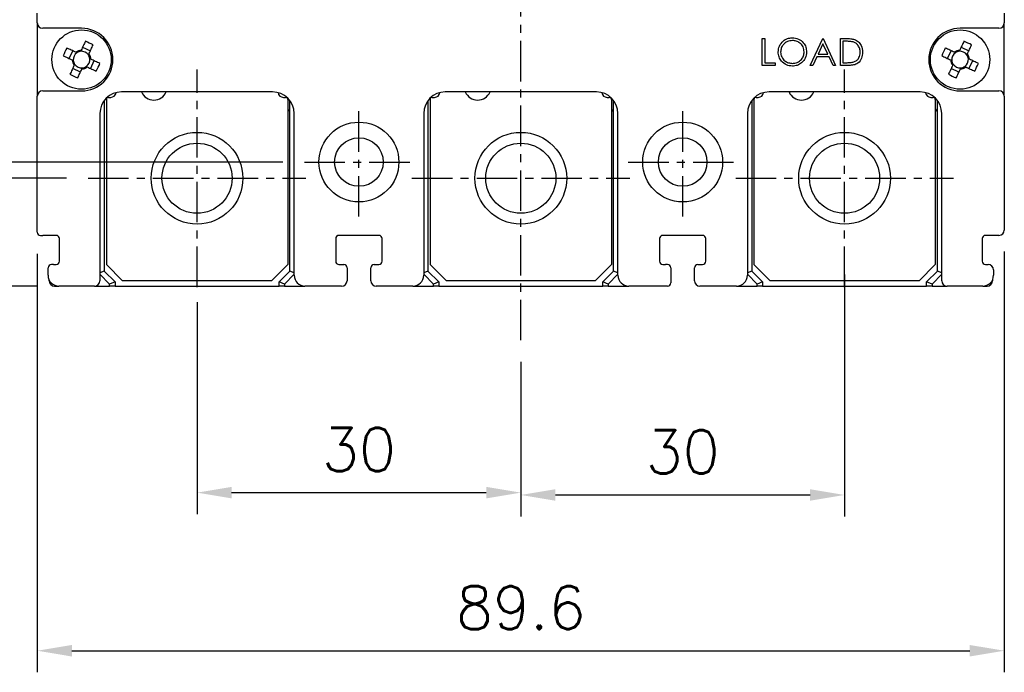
# Model space of a CAD drawing. Extents: x 2148 to 4002, y -907 to 1742.
# Tile 5 of 18: x 2720 to 2811, y 1371 to 1432. Entities that reach past the tile are written whole.
import ezdxf

# ---------------------------------------------------------------- set-up
doc = ezdxf.new("R2010")
doc.units = 0
doc.header["$LTSCALE"] = 3
doc.header["$MEASUREMENT"] = 0
doc.linetypes.add('CENTER', pattern=[2, 1.25, -0.25, 0.25, -0.25])
doc.layers.get('0').update_dxf_attribs({"linetype": 'CONTINUOUS'})
doc.layers.get('Defpoints').update_dxf_attribs({"linetype": 'CONTINUOUS'})
doc.layers.add('cen', color=1, linetype='CENTER')
doc.layers.add('di', color=3, linetype='CONTINUOUS')
doc.styles.add('KIM', font='ROMANS.shx', dxfattribs={"height": 5, "bigfont": 'GSG1.shx'})
doc.styles.get("Standard").update_dxf_attribs({"font": 'romans.shx', "height": 4, "bigfont": 'ghs.shx'})
doc.dimstyles.new('STANDARD$0', dxfattribs={"dimtxt": 5, "dimasz": 5, "dimexe": 1, "dimexo": 2, "dimgap": 2, "dimtad": 1, "dimdec": 4, "dimzin": 12, "dimdsep": 46, "dimtxsty": 'KIM', "dimcen": -1, "dimdle": 0.1, "dimadec": 0, "dimazin": 0, "dimtfac": 1, "dimtdec": 4, "dimtmove": 0, "dimatfit": 3, "dimfxl": 0, "dimtolj": 1, "dimtzin": 0, "dimarcsym": 0})

# ---------------------------------------------------------------- blocks, each defined once
blk = doc.blocks.new('M3')
at = {"color": 4}
for p, q in [((1259.588, 222.636), (1260.305, 222.302)), ((1258.335, 221.584), (1258.669, 222.302)), ((1259.055, 222.122), (1258.955, 222.169)), ((1259.454, 222.351), (1259.408, 222.251)), ((1260.126, 221.916), (1260.172, 222.016)), ((1258.62, 221.451), (1258.72, 221.405)), ((1258.848, 221.051), (1258.802, 220.952)), ((1259.919, 220.845), (1260.019, 220.799)), ((1260.354, 221.517), (1260.254, 221.563)), ((1260.64, 221.383), (1260.305, 220.666)), ((1259.387, 220.331), (1258.669, 220.666)), ((1259.52, 220.617), (1259.566, 220.717))]:
    blk.add_line(p, q, dxfattribs=at)
at = {"color": 4, "flags": 128}
for points in [[(1259.843, 223.184), (1259.795, 223.081), (1259.747, 222.977), (1259.698, 222.874), (1259.65, 222.77), (1259.601, 222.665), (1259.552, 222.561), (1259.503, 222.456), (1259.454, 222.351)], [(1260.172, 222.016), (1260.221, 222.121), (1260.27, 222.226), (1260.319, 222.331), (1260.367, 222.435), (1260.416, 222.539), (1260.464, 222.643), (1260.513, 222.746), (1260.561, 222.849)], [(1257.787, 221.839), (1257.89, 221.791), (1257.993, 221.743), (1258.097, 221.695), (1258.201, 221.646), (1258.306, 221.598), (1258.41, 221.549), (1258.515, 221.5), (1258.62, 221.451)], [(1258.955, 222.169), (1258.85, 222.218), (1258.745, 222.267), (1258.64, 222.316), (1258.536, 222.364), (1258.432, 222.413), (1258.328, 222.461), (1258.225, 222.509), (1258.122, 222.557)], [(1258.802, 220.952), (1258.753, 220.847), (1258.704, 220.742), (1258.655, 220.637), (1258.607, 220.533), (1258.558, 220.429), (1258.51, 220.325), (1258.462, 220.222), (1258.414, 220.119)], [(1260.019, 220.799), (1260.124, 220.75), (1260.229, 220.701), (1260.334, 220.652), (1260.438, 220.603), (1260.542, 220.555), (1260.646, 220.507), (1260.749, 220.458), (1260.852, 220.41)], [(1261.187, 221.128), (1261.084, 221.176), (1260.981, 221.224), (1260.877, 221.273), (1260.773, 221.321), (1260.669, 221.37), (1260.564, 221.419), (1260.459, 221.468), (1260.354, 221.517)], [(1259.131, 219.784), (1259.179, 219.887), (1259.228, 219.99), (1259.276, 220.094), (1259.324, 220.198), (1259.373, 220.302), (1259.422, 220.407), (1259.471, 220.512), (1259.52, 220.617)]]:
    blk.add_lwpolyline(points, dxfattribs=at)
at = {"color": 4}
blk.add_circle((1259.487, 221.484), 2.75, dxfattribs=at)
for centre, radius, start, end in [((1253.735, 209.148), 15.307, 63.51887, 66.48383), ((1271.823, 215.732), 15.307, 153.51887, 156.48383), ((1259.487, 221.484), 0.771, 124.10533, 185.89747), ((1259.487, 221.484), 0.867, 92.16434, 127.83847), ((1259.487, 221.484), 0.771, 95.89747, 124.10533), ((1259.487, 221.484), 0.771, 34.10533, 95.89747), ((1259.487, 221.484), 0.771, 5.89747, 34.10533), ((1259.487, 221.484), 0.867, 2.16434, 37.83847), ((1259.487, 221.484), 0.867, 182.16434, 217.83847), ((1259.487, 221.484), 0.771, 185.89747, 214.10533), ((1259.487, 221.484), 0.771, 214.10533, 275.89747), ((1259.487, 221.484), 0.867, 272.16434, 307.83847), ((1259.487, 221.484), 0.771, 275.89747, 304.10533), ((1259.487, 221.484), 0.771, 304.10533, 5.89747), ((1247.152, 227.236), 15.307, 333.51887, 336.48383), ((1265.239, 233.82), 15.307, 243.519, 246.48383)]:
    blk.add_arc(centre, radius, start, end, dxfattribs=at)
blk = doc.blocks.new('*D161')
at = {"layer": 'Defpoints', "color": 0}
for p in [(2736.118, 1407.625), (2766.118, 1402.107), (2766.118, 1387.977)]:
    blk.add_point(p, dxfattribs=at)
at = {"layer": 'di'}
for p, q in [((2736.118, 1405.625), (2736.118, 1385.977)), ((2766.118, 1400.107), (2766.118, 1385.977)), ((2739.318, 1387.977), (2762.918, 1387.977))]:
    blk.add_line(p, q, dxfattribs=at)
for points in [[(2739.318, 1388.51), (2739.318, 1387.443), (2736.118, 1387.977)], [(2762.918, 1388.51), (2762.918, 1387.443), (2766.118, 1387.977)]]:
    blk.add_solid(points, dxfattribs=at)
at = {"layer": 'di', "insert": (2751.118, 1391.977), "char_height": 4, "attachment_point": 5}
blk.add_mtext('\\A1;30', dxfattribs=at)
blk = doc.blocks.new('*D162')
at = {"layer": 'Defpoints', "color": 0}
for p in [(2796.118, 1410.202), (2766.118, 1402.107), (2796.118, 1387.761)]:
    blk.add_point(p, dxfattribs=at)
at = {"layer": 'di'}
for p, q in [((2796.118, 1408.202), (2796.118, 1385.761)), ((2766.118, 1400.107), (2766.118, 1385.761)), ((2769.318, 1387.761), (2792.918, 1387.761))]:
    blk.add_line(p, q, dxfattribs=at)
for points in [[(2769.318, 1388.294), (2769.318, 1387.227), (2766.118, 1387.761)], [(2792.918, 1388.294), (2792.918, 1387.227), (2796.118, 1387.761)]]:
    blk.add_solid(points, dxfattribs=at)
at = {"layer": 'di', "insert": (2781.118, 1391.761), "char_height": 4, "attachment_point": 5}
blk.add_mtext('\\A1;30', dxfattribs=at)
blk = doc.blocks.new('*D173')
at = {"layer": 'Defpoints', "color": 0}
for p in [(2810.918, 1412.325), (2721.318, 1412.125), (2810.918, 1373.319)]:
    blk.add_point(p, dxfattribs=at)
at = {"layer": 'di'}
for p, q in [((2721.318, 1410.125), (2721.318, 1371.319)), ((2810.918, 1410.325), (2810.918, 1371.319)), ((2724.518, 1373.319), (2807.718, 1373.319))]:
    blk.add_line(p, q, dxfattribs=at)
for points in [[(2724.518, 1373.852), (2724.518, 1372.785), (2721.318, 1373.319)], [(2807.718, 1373.852), (2807.718, 1372.785), (2810.918, 1373.319)]]:
    blk.add_solid(points, dxfattribs=at)
at = {"layer": 'di', "insert": (2766.118, 1377.319), "char_height": 4, "attachment_point": 5}
blk.add_mtext('\\A1;89.6', dxfattribs=at)
blk = doc.blocks.new('*D182')
at = {"layer": 'Defpoints', "color": 0}
for p in [(2668.119, 1562.125), (2723.318, 1562.125), (2723.318, 1407.125)]:
    blk.add_point(p, dxfattribs=at)
at = {"layer": 'di'}
for p, q in [((2721.318, 1562.125), (2666.119, 1562.125)), ((2668.119, 1410.325), (2668.119, 1558.925)), ((2721.318, 1407.125), (2666.119, 1407.125))]:
    blk.add_line(p, q, dxfattribs=at)
for points in [[(2667.585, 1558.925), (2668.652, 1558.925), (2668.119, 1562.125)], [(2667.585, 1410.325), (2668.652, 1410.325), (2668.119, 1407.125)]]:
    blk.add_solid(points, dxfattribs=at)
at = {"layer": 'di', "insert": (2664.119, 1484.625), "char_height": 4, "attachment_point": 5, "rotation": 90}
blk.add_mtext('\\A1;155', dxfattribs=at)
blk = doc.blocks.new('*D184')
at = {"layer": 'Defpoints', "color": 0}
for p in [(2726.029, 1552.125), (2676.119, 1417.125), (2726.029, 1417.125)]:
    blk.add_point(p, dxfattribs=at)
at = {"layer": 'di'}
for p, q in [((2724.029, 1552.125), (2674.119, 1552.125)), ((2676.119, 1548.925), (2676.119, 1420.325)), ((2724.029, 1417.125), (2674.119, 1417.125))]:
    blk.add_line(p, q, dxfattribs=at)
for points in [[(2675.585, 1548.925), (2676.652, 1548.925), (2676.119, 1552.125)], [(2675.585, 1420.325), (2676.652, 1420.325), (2676.119, 1417.125)]]:
    blk.add_solid(points, dxfattribs=at)
at = {"layer": 'di', "insert": (2672.119, 1484.625), "char_height": 4, "attachment_point": 5, "rotation": 90}
blk.add_mtext('\\A1;135', dxfattribs=at)
blk = doc.blocks.new('*D185')
at = {"layer": 'Defpoints', "color": 0}
for p in [(2746.073, 1550.625), (2684.119, 1418.625), (2746.073, 1418.625)]:
    blk.add_point(p, dxfattribs=at)
at = {"layer": 'di'}
for p, q in [((2744.073, 1550.625), (2682.119, 1550.625)), ((2684.119, 1547.425), (2684.119, 1421.825)), ((2744.073, 1418.625), (2682.119, 1418.625))]:
    blk.add_line(p, q, dxfattribs=at)
for points in [[(2683.585, 1547.425), (2684.652, 1547.425), (2684.119, 1550.625)], [(2683.585, 1421.825), (2684.652, 1421.825), (2684.119, 1418.625)]]:
    blk.add_solid(points, dxfattribs=at)
at = {"layer": 'di', "insert": (2680.119, 1484.625), "char_height": 4, "attachment_point": 5, "rotation": 90}
blk.add_mtext('\\A1;132', dxfattribs=at)

msp = doc.modelspace()

# ---------------------------------------------------------------- linework, layer by layer
for p, q in [((2721.318, 1431.525), (2721.318, 1432.425)), ((2810.918, 1432.425), (2810.918, 1431.525)), ((2721.318, 1431.525), (2721.318, 1424.725)), ((2810.918, 1424.725), (2810.918, 1431.525)), ((2725.418, 1431.025), (2721.818, 1431.025)), ((2810.418, 1431.025), (2806.818, 1431.025)), ((2788.494, 1430.083), (2788.718, 1430.083)), ((2788.494, 1427.583), (2788.494, 1430.083)), ((2788.718, 1430.083), (2788.718, 1427.839)), ((2792.917, 1427.583), (2794.103, 1430.083)), ((2794.116, 1429.596), (2793.663, 1428.641)), ((2794.103, 1430.083), (2794.135, 1430.083)), ((2794.557, 1428.641), (2794.116, 1429.596)), ((2794.135, 1430.083), (2795.288, 1427.583)), ((2795.737, 1427.583), (2795.737, 1430.083)), ((2795.737, 1430.083), (2796.242, 1430.083)), ((2796.137, 1429.827), (2795.962, 1429.827)), ((2795.962, 1429.827), (2795.962, 1427.839)), ((2788.718, 1427.839), (2789.679, 1427.839)), ((2789.679, 1427.839), (2789.679, 1427.583)), ((2793.542, 1428.384), (2793.162, 1427.583)), ((2794.675, 1428.384), (2793.542, 1428.384)), ((2793.663, 1428.641), (2794.557, 1428.641)), ((2795.045, 1427.583), (2794.675, 1428.384)), ((2795.962, 1427.839), (2796.249, 1427.839)), ((2789.679, 1427.583), (2788.494, 1427.583)), ((2793.162, 1427.583), (2792.917, 1427.583)), ((2795.288, 1427.583), (2795.045, 1427.583)), ((2796.512, 1427.583), (2795.737, 1427.583)), ((2721.818, 1425.225), (2725.418, 1425.225)), ((2743.118, 1425.125), (2729.118, 1425.125)), ((2773.118, 1425.125), (2759.118, 1425.125)), ((2803.118, 1425.125), (2789.118, 1425.125)), ((2806.818, 1425.225), (2810.418, 1425.225)), ((2721.318, 1412.125), (2721.318, 1424.725)), ((2727.518, 1424.325), (2727.518, 1408.525)), ((2727.718, 1424.425), (2727.718, 1409.125)), ((2727.918, 1424.625), (2728.118, 1424.625)), ((2744.118, 1424.625), (2744.318, 1424.625)), ((2744.518, 1424.425), (2744.518, 1409.125)), ((2744.718, 1408.525), (2744.718, 1424.325)), ((2757.518, 1424.325), (2757.518, 1408.525)), ((2757.718, 1424.425), (2757.718, 1409.125)), ((2757.918, 1424.625), (2758.118, 1424.625)), ((2774.118, 1424.625), (2774.318, 1424.625)), ((2774.518, 1424.425), (2774.518, 1409.125)), ((2774.718, 1408.525), (2774.718, 1424.325)), ((2787.518, 1424.325), (2787.518, 1408.525)), ((2787.718, 1424.425), (2787.718, 1409.125)), ((2787.918, 1424.625), (2788.118, 1424.625)), ((2804.118, 1424.625), (2804.318, 1424.625)), ((2804.518, 1424.425), (2804.518, 1409.125)), ((2804.718, 1408.525), (2804.718, 1424.325)), ((2810.918, 1424.725), (2810.918, 1412.325)), ((2727.118, 1423.125), (2727.118, 1407.625)), ((2745.118, 1408.125), (2745.118, 1423.125)), ((2757.118, 1423.125), (2757.118, 1408.125)), ((2775.118, 1408.125), (2775.118, 1423.125)), ((2787.118, 1423.125), (2787.118, 1408.125)), ((2805.118, 1407.625), (2805.118, 1423.125)), ((2721.618, 1411.825), (2721.818, 1411.825)), ((2723.068, 1411.825), (2721.818, 1411.825)), ((2723.368, 1409.425), (2723.368, 1411.525)), ((2748.968, 1411.525), (2748.968, 1409.425)), ((2752.968, 1411.825), (2749.268, 1411.825)), ((2753.268, 1409.425), (2753.268, 1411.525)), ((2778.968, 1411.525), (2778.968, 1409.425)), ((2782.968, 1411.825), (2779.268, 1411.825)), ((2783.268, 1409.425), (2783.268, 1411.525)), ((2808.868, 1411.525), (2808.868, 1409.425)), ((2810.418, 1411.825), (2809.168, 1411.825)), ((2722.318, 1408.125), (2722.318, 1408.825)), ((2722.818, 1409.125), (2722.618, 1409.125)), ((2722.818, 1409.125), (2723.068, 1409.125)), ((2727.718, 1409.125), (2729.218, 1407.625)), ((2743.018, 1407.625), (2744.518, 1409.125)), ((2749.268, 1409.125), (2749.718, 1409.125)), ((2750.018, 1408.825), (2750.018, 1407.625)), ((2752.218, 1407.625), (2752.218, 1408.825)), ((2752.518, 1409.125), (2752.968, 1409.125)), ((2757.718, 1409.125), (2759.218, 1407.625)), ((2773.018, 1407.625), (2774.518, 1409.125)), ((2779.268, 1409.125), (2779.518, 1409.125)), ((2779.718, 1409.125), (2779.518, 1409.125)), ((2780.018, 1408.825), (2780.018, 1407.425)), ((2782.218, 1407.625), (2782.218, 1408.825)), ((2782.518, 1409.125), (2782.968, 1409.125)), ((2787.718, 1409.125), (2789.218, 1407.625)), ((2803.018, 1407.625), (2804.518, 1409.125)), ((2809.168, 1409.125), (2809.418, 1409.125)), ((2809.918, 1408.625), (2809.918, 1408.125)), ((2727.518, 1408.525), (2727.118, 1408.359)), ((2728.018, 1407.318), (2727.118, 1408.218)), ((2727.518, 1408.525), (2728.518, 1407.525)), ((2743.718, 1407.525), (2744.718, 1408.525)), ((2745.118, 1408.218), (2744.218, 1407.318)), ((2745.118, 1408.359), (2744.718, 1408.525)), ((2757.518, 1408.525), (2757.118, 1408.359)), ((2758.018, 1407.318), (2757.118, 1408.218)), ((2757.518, 1408.525), (2758.518, 1407.525)), ((2773.718, 1407.525), (2774.718, 1408.525)), ((2775.118, 1408.218), (2774.218, 1407.318)), ((2775.118, 1408.359), (2774.718, 1408.525)), ((2787.518, 1408.525), (2787.118, 1408.359)), ((2788.018, 1407.318), (2787.118, 1408.218)), ((2787.518, 1408.525), (2788.518, 1407.525)), ((2803.718, 1407.525), (2804.718, 1408.525)), ((2805.118, 1408.218), (2804.218, 1407.318)), ((2805.118, 1408.359), (2804.718, 1408.525)), ((2722.418, 1407.625), (2722.418, 1407.689)), ((2722.918, 1407.125), (2723.318, 1407.125)), ((2726.618, 1407.125), (2723.318, 1407.125)), ((2726.618, 1407.125), (2728.018, 1407.125)), ((2728.518, 1407.525), (2728.018, 1407.318)), ((2728.018, 1407.125), (2728.018, 1407.318)), ((2728.518, 1407.125), (2728.018, 1407.125)), ((2728.518, 1407.525), (2728.518, 1407.125)), ((2728.518, 1407.125), (2743.718, 1407.125)), ((2743.018, 1407.625), (2729.218, 1407.625)), ((2744.218, 1407.318), (2743.718, 1407.525)), ((2743.718, 1407.125), (2743.718, 1407.525)), ((2744.218, 1407.125), (2743.718, 1407.125)), ((2744.218, 1407.318), (2744.218, 1407.125)), ((2744.218, 1407.125), (2746.118, 1407.125)), ((2749.518, 1407.125), (2746.118, 1407.125)), ((2756.118, 1407.125), (2752.718, 1407.125)), ((2756.118, 1407.125), (2758.018, 1407.125)), ((2758.518, 1407.525), (2758.018, 1407.318)), ((2758.018, 1407.125), (2758.018, 1407.318)), ((2758.518, 1407.125), (2758.018, 1407.125)), ((2758.518, 1407.525), (2758.518, 1407.125)), ((2758.518, 1407.125), (2773.718, 1407.125)), ((2773.018, 1407.625), (2759.218, 1407.625)), ((2774.218, 1407.318), (2773.718, 1407.525)), ((2773.718, 1407.125), (2773.718, 1407.525)), ((2774.218, 1407.125), (2773.718, 1407.125)), ((2774.218, 1407.318), (2774.218, 1407.125)), ((2774.218, 1407.125), (2776.118, 1407.125)), ((2779.718, 1407.125), (2776.118, 1407.125)), ((2786.118, 1407.125), (2782.718, 1407.125)), ((2786.118, 1407.125), (2788.018, 1407.125)), ((2788.518, 1407.525), (2788.018, 1407.318)), ((2788.018, 1407.125), (2788.018, 1407.318)), ((2788.518, 1407.125), (2788.018, 1407.125)), ((2788.518, 1407.525), (2788.518, 1407.125)), ((2788.518, 1407.125), (2803.718, 1407.125)), ((2803.018, 1407.625), (2789.218, 1407.625)), ((2804.218, 1407.318), (2803.718, 1407.525)), ((2803.718, 1407.125), (2803.718, 1407.525)), ((2804.218, 1407.125), (2803.718, 1407.125)), ((2804.218, 1407.318), (2804.218, 1407.125)), ((2804.218, 1407.125), (2805.618, 1407.125)), ((2808.918, 1407.125), (2805.618, 1407.125)), ((2808.918, 1407.125), (2809.318, 1407.125)), ((2809.818, 1407.689), (2809.818, 1407.625))]:
    msp.add_line(p, q)
for centre, radius in [((2751.118, 1418.625), 3.7), ((2781.118, 1418.625), 3.7), ((2736.118, 1417.125), 4.25), ((2751.118, 1418.625), 2.25), ((2766.118, 1417.125), 4.25), ((2781.118, 1418.625), 2.25), ((2796.118, 1417.125), 4.25), ((2736.118, 1417.125), 3.25), ((2766.118, 1417.125), 3.25), ((2796.118, 1417.125), 3.25)]:
    msp.add_circle(centre, radius)
for centre, radius, start, end in [((2721.818, 1431.525), 0.5, 180, 270), ((2810.418, 1431.525), 0.5, 270, 0), ((2725.418, 1428.125), 2.9, 270, 90), ((2806.818, 1428.125), 2.9, 90, 270), ((2721.818, 1424.725), 0.5, 90, 180), ((2729.118, 1423.125), 2, 90, 180), ((2728.118, 1425.125), 0.5, 270, 352.57721), ((2732.118, 1425.625), 1.25, 203.57818, 336.42182), ((2743.118, 1423.125), 2, 0, 90), ((2744.118, 1425.125), 0.5, 187.42279, 270), ((2759.118, 1423.125), 2, 90, 180), ((2758.118, 1425.125), 0.5, 270, 352.57721), ((2762.118, 1425.625), 1.25, 203.57818, 336.42182), ((2773.118, 1423.125), 2, 0, 90), ((2774.118, 1425.125), 0.5, 187.42279, 270), ((2789.118, 1423.125), 2, 90, 180), ((2788.118, 1425.125), 0.5, 270, 352.57721), ((2792.118, 1425.625), 1.25, 203.57818, 336.42182), ((2803.118, 1423.125), 2, 0, 90), ((2804.118, 1425.125), 0.5, 187.42279, 270), ((2810.418, 1424.725), 0.5, 0, 90), ((2727.918, 1424.425), 0.2, 90, 180), ((2744.318, 1424.425), 0.2, 0, 90), ((2757.918, 1424.425), 0.2, 90, 180), ((2774.318, 1424.425), 0.2, 0, 90), ((2787.918, 1424.425), 0.2, 90, 180), ((2804.318, 1424.425), 0.2, 0, 90), ((2744.418, 1423.625), 0.3, 289.47122, 0), ((2774.418, 1423.625), 0.3, 289.47122, 0), ((2804.418, 1423.625), 0.3, 289.47122, 0), ((2810.418, 1412.325), 0.5, 270, 0), ((2721.618, 1412.125), 0.3, 180, 270), ((2723.068, 1411.525), 0.3, 0, 90), ((2749.268, 1411.525), 0.3, 90, 180), ((2752.968, 1411.525), 0.3, 0, 90), ((2779.268, 1411.525), 0.3, 90, 180), ((2782.968, 1411.525), 0.3, 0, 90), ((2809.168, 1411.525), 0.3, 90, 180), ((2722.618, 1408.825), 0.3, 90, 180), ((2723.068, 1409.425), 0.3, 270, 0), ((2749.268, 1409.425), 0.3, 180, 270), ((2749.718, 1408.825), 0.3, 0, 90), ((2752.518, 1408.825), 0.3, 90, 180), ((2752.968, 1409.425), 0.3, 270, 0), ((2779.268, 1409.425), 0.3, 180, 270), ((2779.718, 1408.825), 0.3, 0, 90), ((2782.518, 1408.825), 0.3, 90, 180), ((2782.968, 1409.425), 0.3, 270, 0), ((2809.168, 1409.425), 0.3, 180, 270), ((2809.418, 1408.625), 0.5, 0, 90), ((2723.318, 1408.125), 1, 180, 270), ((2746.118, 1408.125), 1, 180, 270), ((2756.118, 1408.125), 1, 270, 0), ((2776.118, 1408.125), 1, 180, 270), ((2786.118, 1408.125), 1, 270, 0), ((2808.918, 1408.125), 1, 270, 0), ((2722.918, 1407.625), 0.5, 180, 270), ((2726.618, 1407.625), 0.5, 270, 0), ((2749.518, 1407.625), 0.5, 270, 0), ((2752.718, 1407.625), 0.5, 180, 270), ((2779.718, 1407.425), 0.3, 270, 0), ((2782.718, 1407.625), 0.5, 180, 270), ((2805.618, 1407.625), 0.5, 180, 270), ((2809.318, 1407.625), 0.5, 270, 0)]:
    msp.add_arc(centre, radius, start, end)
for points, knots in [([(2789.968, 1428.822), (2789.991, 1429.015), (2790.037, 1429.401), (2790.379, 1429.84), (2790.811, 1430.102), (2791.114, 1430.132), (2791.266, 1430.147)], [0, 0, 0, 0, 0.279732, 0.559327, 0.779681, 1, 1, 1, 1]), ([(2791.277, 1429.891), (2791.119, 1429.87), (2790.804, 1429.829), (2790.442, 1429.551), (2790.226, 1429.196), (2790.204, 1428.947), (2790.192, 1428.823)], [0, 0, 0, 0, 0.279627, 0.559348, 0.779629, 1, 1, 1, 1]), ([(2791.266, 1430.147), (2791.462, 1430.127), (2791.854, 1430.085), (2792.292, 1429.731), (2792.558, 1429.295), (2792.583, 1428.988), (2792.596, 1428.834)], [0, 0, 0, 0, 0.279768, 0.559359, 0.779571, 1, 1, 1, 1]), ([(2792.372, 1428.834), (2792.353, 1428.993), (2792.314, 1429.311), (2792.01, 1429.655), (2791.65, 1429.854), (2791.401, 1429.878), (2791.277, 1429.891)], [0, 0, 0, 0, 0.2794685, 0.5588701, 0.7795157, 1, 1, 1, 1]), ([(2796.906, 1429.756), (2796.763, 1429.781), (2796.509, 1429.826), (2796.251, 1429.826), (2796.137, 1429.827)], [0, 0, 0, 0, 0.559542, 1, 1, 1, 1]), ([(2796.242, 1430.083), (2796.392, 1430.083), (2796.66, 1430.083), (2796.921, 1430.02), (2797.035, 1429.993)], [0, 0, 0, 0, 0.560445, 1, 1, 1, 1]), ([(2797.564, 1428.802), (2797.556, 1428.919), (2797.54, 1429.153), (2797.385, 1429.447), (2797.164, 1429.658), (2796.992, 1429.724), (2796.906, 1429.756)], [0, 0, 0, 0, 0.2801777, 0.5597643, 0.7797966, 1, 1, 1, 1]), ([(2797.035, 1429.993), (2797.163, 1429.931), (2797.417, 1429.808), (2797.726, 1429.386), (2797.765, 1429.023), (2797.788, 1428.801)], [0, 0, 0, 0, 0.280265, 0.560715, 1, 1, 1, 1]), ([(2791.286, 1427.519), (2791.092, 1427.54), (2790.705, 1427.583), (2790.274, 1427.937), (2790.008, 1428.366), (2789.981, 1428.67), (2789.968, 1428.822)], [0, 0, 0, 0, 0.279663, 0.559353, 0.779638, 1, 1, 1, 1]), ([(2790.192, 1428.823), (2790.211, 1428.665), (2790.25, 1428.35), (2790.552, 1428.01), (2790.906, 1427.806), (2791.153, 1427.785), (2791.277, 1427.775)], [0, 0, 0, 0, 0.279416, 0.559076, 0.779479, 1, 1, 1, 1]), ([(2791.277, 1427.775), (2791.436, 1427.793), (2791.753, 1427.83), (2792.121, 1428.103), (2792.337, 1428.46), (2792.36, 1428.71), (2792.372, 1428.834)], [0, 0, 0, 0, 0.279829, 0.55939, 0.779655, 1, 1, 1, 1]), ([(2792.596, 1428.834), (2792.574, 1428.64), (2792.53, 1428.252), (2792.174, 1427.822), (2791.743, 1427.558), (2791.438, 1427.532), (2791.286, 1427.519)], [0, 0, 0, 0, 0.27963, 0.559344, 0.779598, 1, 1, 1, 1]), ([(2797.788, 1428.801), (2797.77, 1428.614), (2797.734, 1428.239), (2797.41, 1427.792), (2796.955, 1427.596), (2796.66, 1427.587), (2796.512, 1427.583)], [0, 0, 0, 0, 0.280125, 0.559249, 0.778838, 1, 1, 1, 1]), ([(2796.963, 1427.903), (2797.063, 1427.947), (2797.263, 1428.034), (2797.514, 1428.35), (2797.545, 1428.631), (2797.564, 1428.802)], [0, 0, 0, 0, 0.280535, 0.561014, 1, 1, 1, 1]), ([(2796.249, 1427.839), (2796.383, 1427.839), (2796.624, 1427.838), (2796.859, 1427.883), (2796.963, 1427.903)], [0, 0, 0, 0, 0.560426, 1, 1, 1, 1])]:
    msp.add_open_spline(points, degree=3, knots=knots)
at = {"layer": 'cen'}
for p, q in [((2766.118, 1402.107), (2766.118, 1567.143)), ((2736.118, 1407.037), (2736.118, 1427.213)), ((2796.118, 1407.037), (2796.118, 1427.213)), ((2751.118, 1413.581), (2751.118, 1423.669)), ((2781.118, 1413.581), (2781.118, 1423.669)), ((2746.073, 1418.625), (2756.162, 1418.625)), ((2776.073, 1418.625), (2786.162, 1418.625)), ((2726.029, 1417.125), (2746.206, 1417.125)), ((2756.029, 1417.125), (2776.206, 1417.125)), ((2786.029, 1417.125), (2806.206, 1417.125))]:
    msp.add_line(p, q, dxfattribs=at)

# ---------------------------------------------------------------- block references
at = {"rotation": 270}
for p in [(2503.934, 2687.612), (2585.334, 2687.612)]:
    msp.add_blockref('M3', p, dxfattribs=at)

# ---------------------------------------------------------------- dimensions: what is measured, and where the dimension line sits
at = {"layer": 'di'}
for base, p1, p2, picture, middle in [((2668.119, 1562.125), (2723.318, 1407.125), (2723.318, 1562.125), '*D182', (2668.119, 1484.625)), ((2676.119, 1417.125), (2726.029, 1552.125), (2726.029, 1417.125), '*D184', (2676.119, 1484.625)), ((2684.119, 1418.625), (2746.073, 1550.625), (2746.073, 1418.625), '*D185', (2684.119, 1484.625))]:
    dim = msp.add_linear_dim(base=base, p1=p1, p2=p2, angle=90, dimstyle='STANDARD$0', override={"dimtxt": 4, "dimasz": 3.2, "dimexe": 2, "dimdec": 2, "dimzin": 8, "dimtxsty": 'Standard', "dimcen": 0, "dimdle": 0, "dimclrd": 256, "dimclre": 256, "dimclrt": 256, "dimadec": 2, "dimazin": 2, "dimtfac": 0.6, "dimtdec": 2, "dimtmove": 0, "dimtzin": 8, "dimlwd": 65535, "dimlwe": 65535, "dimarcsym": 1}, dxfattribs=at)
    dim.commit()
    dim.dimension.update_dxf_attribs({"geometry": picture, "text_midpoint": middle, "dimtype": 160})
for base, p1, p2, picture, middle in [((2810.918, 1373.319), (2721.318, 1412.125), (2810.918, 1412.325), '*D173', (2766.118, 1377.319)), ((2796.118, 1387.761), (2766.118, 1402.107), (2796.118, 1410.202), '*D162', (2781.118, 1391.761)), ((2766.118, 1387.977), (2736.118, 1407.625), (2766.118, 1402.107), '*D161', (2751.118, 1391.977))]:
    dim = msp.add_linear_dim(base=base, p1=p1, p2=p2, dimstyle='STANDARD$0', override={"dimtxt": 4, "dimasz": 3.2, "dimexe": 2, "dimdec": 2, "dimzin": 8, "dimtxsty": 'Standard', "dimcen": 0, "dimdle": 0, "dimclrd": 256, "dimclre": 256, "dimclrt": 256, "dimadec": 2, "dimazin": 2, "dimtfac": 0.6, "dimtdec": 2, "dimtzin": 8, "dimlwd": 65535, "dimlwe": 65535, "dimarcsym": 1}, dxfattribs=at)
    dim.commit()
    dim.dimension.update_dxf_attribs({"geometry": picture, "text_midpoint": middle})

doc.saveas('drawing.dxf')
